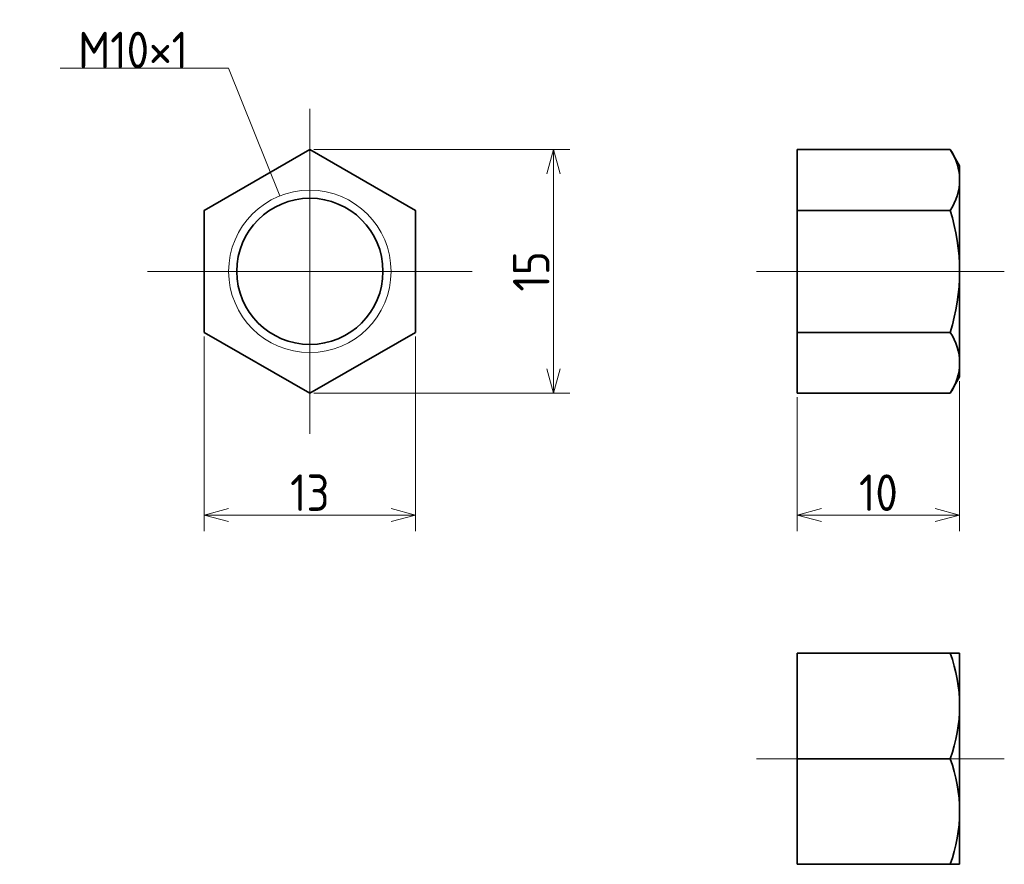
# Model space of a CAD drawing. Header units: millimetres. Extents: x 177.1 to 237.7, y 141 to 193.
import ezdxf

# ---------------------------------------------------------------- set-up
doc = ezdxf.new("R2010")
doc.units = ezdxf.units.MM
doc.header["$MEASUREMENT"] = 0
doc.linetypes.add('CENTER', pattern=[50.8, 31.75, -6.35, 6.35, -6.35])
doc.layers.get('0').update_dxf_attribs({"plot": 0})
doc.layers.add('図形', color=7, linetype='Continuous', lineweight=35)
doc.layers.add('寸法・文字', color=3, linetype='Continuous', lineweight=18)
doc.layers.get('0').off()
doc.styles.add('Dimension', font='isocp.shx', dxfattribs={"bigfont": 'bigfont.shx'})
doc.dimstyles.new('DXF用', dxfattribs={"dimscale": 0, "dimtxt": 4.5, "dimasz": 3, "dimexe": 2, "dimexo": 0.5, "dimgap": 0.5, "dimtad": 1, "dimdec": 3, "dimdsep": 46, "dimtxsty": 'Dimension', "dimblk": 'OPEN30', "dimcen": 2.5, "dimclrd": 3, "dimclre": 3, "dimclrt": 3, "dimazin": 2, "dimtfac": 1, "dimtdec": 3, "dimtmove": 0, "dimatfit": 3, "dimldrblk": 'OPEN30', "dimfxl": 1, "dimlwd": 18, "dimlwe": 18, "dimarcsym": 0})

# ---------------------------------------------------------------- blocks, each defined once
blk = doc.blocks.new('_Open30')
at = {"color": 0, "linetype": 'ByBlock', "lineweight": -2}
for p, q in [((-1, 0.268), (0, 0)), ((0, 0), (-1, -0.268)), ((0, 0), (-1, 0))]:
    blk.add_line(p, q, dxfattribs=at)
blk = doc.blocks.new('*D12')
at = {"layer": 'Defpoints', "color": 0}
for p in [(188.5, 173.747), (201.5, 173.747), (201.5, 162.5)]:
    blk.add_point(p, dxfattribs=at)
at = {"layer": '寸法・文字', "color": 3, "lineweight": 18}
for p, q in [((188.5, 173.497), (188.5, 161.5)), ((201.5, 173.497), (201.5, 161.5)), ((190, 162.5), (200, 162.5))]:
    blk.add_line(p, q, dxfattribs=at)
at = {"layer": '寸法・文字', "color": 3, "lineweight": 18, "xscale": 1.5, "yscale": 1.5, "zscale": 1.5, "rotation": 180}
blk.add_blockref('_Open30', (188.5, 162.5), dxfattribs=at)
at = {"layer": '寸法・文字', "color": 3, "lineweight": 18, "xscale": 1.5, "yscale": 1.5, "zscale": 1.5}
blk.add_blockref('_Open30', (201.5, 162.5), dxfattribs=at)
at = {"layer": '寸法・文字', "color": 3, "insert": (195, 163.875), "char_height": 2.25, "attachment_point": 5, "style": 'Dimension'}
blk.add_mtext('13', dxfattribs=at)
blk = doc.blocks.new('*D13')
at = {"layer": 'Defpoints', "color": 0}
for p in [(235, 171), (225, 170), (235, 162.5)]:
    blk.add_point(p, dxfattribs=at)
at = {"layer": '寸法・文字', "color": 3, "lineweight": 18}
for p, q in [((235, 170.75), (235, 161.5)), ((225, 169.75), (225, 161.5)), ((226.5, 162.5), (233.5, 162.5))]:
    blk.add_line(p, q, dxfattribs=at)
at = {"layer": '寸法・文字', "color": 3, "lineweight": 18, "xscale": 1.5, "yscale": 1.5, "zscale": 1.5, "rotation": 180}
blk.add_blockref('_Open30', (225, 162.5), dxfattribs=at)
at = {"layer": '寸法・文字', "color": 3, "lineweight": 18, "xscale": 1.5, "yscale": 1.5, "zscale": 1.5}
blk.add_blockref('_Open30', (235, 162.5), dxfattribs=at)
at = {"layer": '寸法・文字', "color": 3, "insert": (230, 163.875), "char_height": 2.25, "attachment_point": 5, "style": 'Dimension'}
blk.add_mtext('10', dxfattribs=at)
blk = doc.blocks.new('*D14')
at = {"layer": 'Defpoints', "color": 0}
for p in [(195, 185.006), (195, 169.994), (210, 169.994)]:
    blk.add_point(p, dxfattribs=at)
at = {"layer": '寸法・文字', "color": 3, "lineweight": 18}
for p, q in [((195.25, 185.006), (211, 185.006)), ((210, 183.506), (210, 171.494)), ((195.25, 169.994), (211, 169.994))]:
    blk.add_line(p, q, dxfattribs=at)
at = {"layer": '寸法・文字', "color": 3, "lineweight": 18, "xscale": 1.5, "yscale": 1.5, "zscale": 1.5}
for p, rotation in [((210, 185.006), 90), ((210, 169.994), 270)]:
    blk.add_blockref('_Open30', p, dxfattribs=dict(at, rotation=rotation))
at = {"layer": '寸法・文字', "color": 3, "insert": (208.625, 177.5), "char_height": 2.25, "attachment_point": 5, "rotation": 90, "style": 'Dimension'}
blk.add_mtext('15', dxfattribs=at)

msp = doc.modelspace()

# ---------------------------------------------------------------- linework, layer by layer
at = {"layer": '図形', "color": 3, "linetype": 'CENTER', "lineweight": 18}
for p, q in [((195, 167.5), (195, 187.5)), ((185, 177.5), (205, 177.5)), ((222.5, 177.5), (237.75, 177.5)), ((222.5, 147.5), (237.75, 147.5))]:
    msp.add_line(p, q, dxfattribs=at)
at = {"layer": '図形'}
for p, q in [((234.4194, 185.0056), (225, 185.0056)), ((225, 170), (225, 185)), ((225, 170), (225, 185)), ((235, 184), (234.4194, 185.0056)), ((235, 171), (235, 184)), ((234.4194, 181.2528), (225, 181.2528)), ((234.4194, 173.7472), (225, 173.7472)), ((235, 171), (234.4194, 169.9944)), ((234.4194, 169.9944), (225, 169.9944)), ((225, 141), (225, 154)), ((225, 154), (235, 154)), ((225, 141.0048), (225, 153.9952)), ((235, 141), (235, 154)), ((225, 147.5), (234.4194, 147.5)), ((225, 141), (235, 141))]:
    msp.add_line(p, q, dxfattribs=at)
msp.add_lwpolyline([(188.5, 173.7472), (195, 169.9944), (201.5, 173.7472), (201.5, 181.2528), (195, 185.0056), (188.5, 181.2528)], close=True, dxfattribs=at)
at = {"layer": '図形', "color": 3, "lineweight": 18}
msp.add_circle((195, 177.5), 5, dxfattribs=at)
at = {"layer": '図形'}
msp.add_circle((195, 177.5), 4.5, dxfattribs=at)
for centre, radius, start, end in [((231.6774, 183.1292), 3.3226, 325.615753, 34.384247), ((222.5806, 177.5), 12.4194, 342.412046, 17.587953), ((231.6774, 171.8708), 3.3226, 325.615745, 34.384261), ((225.6128, 150.75), 9.3872, 339.743842, 20.256158), ((225.6128, 144.25), 9.3872, 339.743842, 20.256158)]:
    msp.add_arc(centre, radius, start, end, dxfattribs=at)

# ---------------------------------------------------------------- texts
at = {"layer": '寸法・文字', "insert": (187.5, 190), "char_height": 2.25, "attachment_point": 9, "style": 'Dimension'}
msp.add_mtext('M10×1', dxfattribs=at)

# ---------------------------------------------------------------- dimensions: what is measured, and where the dimension line sits
at = {"layer": '寸法・文字'}
dim = msp.add_linear_dim(base=(210, 169.9944), p1=(195, 185.0056), p2=(195, 169.9944), angle=90, dimstyle='DXF用', override={"dimscale": 0.5, "dimdec": 1}, dxfattribs=at)
dim.commit()
dim.dimension.update_dxf_attribs({"geometry": '*D14', "text_midpoint": (210, 177.5), "dimtype": 160})
for base, p1, p2, picture, middle in [((201.5, 162.5), (188.5, 173.7472), (201.5, 173.7472), '*D12', (195, 162.5)), ((235, 162.5), (225, 170), (235, 171), '*D13', (230, 162.5))]:
    dim = msp.add_linear_dim(base=base, p1=p1, p2=p2, dimstyle='DXF用', override={"dimscale": 0.5}, dxfattribs=at)
    dim.commit()
    dim.dimension.update_dxf_attribs({"geometry": picture, "text_midpoint": middle, "dimtype": 160})

# ---------------------------------------------------------------- leaders
at = {"layer": '寸法・文字', "annotation_type": 0, "has_hookline": 1, "hookline_direction": 1, "text_width": 7.875}
msp.add_leader([(193.143, 182.1424), (190, 190), (187.5, 190)], dimstyle='DXF用', override={"dimscale": 0.5, "dimgap": 0}, dxfattribs=at)

doc.saveas('drawing.dxf')
